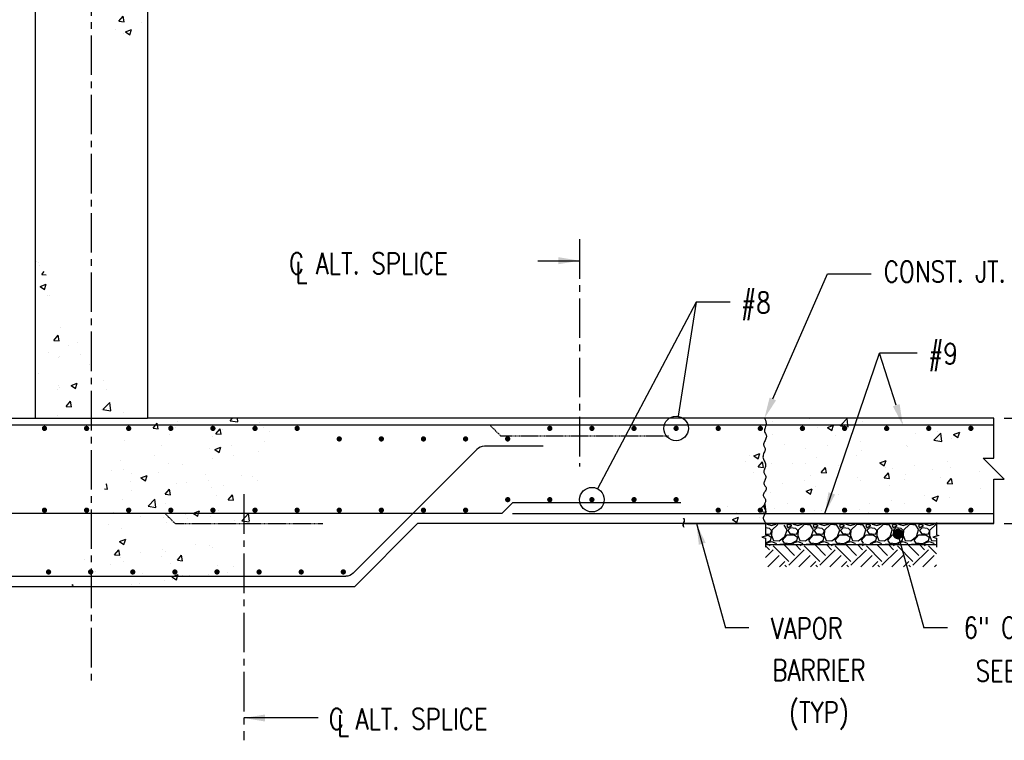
# Model space of a CAD drawing. Header units: inches. Extents: x -9715 to 32893, y -15613 to -1138.
# Tile 110 of 256: x 7947 to 8227, y -6938 to -6733. Entities that reach past the tile are written whole.
import ezdxf
from ezdxf.enums import TextEntityAlignment as Align

# ---------------------------------------------------------------- set-up
doc = ezdxf.new("R2010")
doc.units = ezdxf.units.IN
doc.header["$MEASUREMENT"] = 0
doc.linetypes.add('CENTER2', pattern=[1.125, 0.75, -0.125, 0.125, -0.125])
doc.linetypes.add('HIDDEN', pattern=[0.375, 0.25, -0.125])
doc.layers.get('0').update_dxf_attribs({"color": 252})
doc.layers.get('DEFPOINTS').update_dxf_attribs({"color": 11})
for name, color, linetype in [('S-ANNO-DIMS', 2, 'Continuous'), ('S-ANNO-TEXT', 2, 'Continuous'), ('S-GRID', 30, 'CENTER2'), ('S1', 2, 'Continuous'), ('S3', 4, 'Continuous'), ('S6', 1, 'Continuous'), ('S7', 2, 'Continuous'), ('S7R', 2, 'Continuous')]:
    doc.layers.add(name, color=color, linetype=linetype)
doc.styles.add('125', font='romans.shx', dxfattribs={"width": 0.8, "height": 2})
doc.styles.add('DIM', font='ROMANS.shx', dxfattribs={"width": 0.8})
doc.styles.add('SX-FRAC', font='SX-FRAC.shx', dxfattribs={"width": 0.9, "height": 14})
doc.dimstyles.new('DIM-16', dxfattribs={"dimscale": 0, "dimtxt": 6, "dimasz": 6, "dimexe": 3, "dimexo": 3, "dimgap": 3, "dimtad": 1, "dimdec": 1, "dimzin": 3, "dimdsep": 46, "dimlunit": 4, "dimtxsty": 'DIM', "dimcen": 0, "dimdle": 0.0625, "dimclrd": 256, "dimclre": 256, "dimclrt": 2, "dimazin": 0, "dimtfac": 1, "dimtdec": 1, "dimtmove": 1, "dimatfit": 0, "dimfxl": 0.0625, "dimfrac": 2, "dimtolj": 1, "dimtzin": 0, "dimarcsym": 0})

# ---------------------------------------------------------------- blocks, each defined once
blk = doc.blocks.new('*X67')
at = {"color": 0}
for p, q in [((2367.33, 1303.17), (2367.44, 1302.9)), ((2367.44, 1302.89), (2369.99, 1302.14)), ((2370, 1302.15), (2372.55, 1302.9)), ((2373.6, 1302.6), (2370.15, 1299.45)), ((2372.54, 1302.91), (2372.64, 1303.17)), ((2378.88, 1299.61), (2377.23, 1302.31)), ((2378.69, 1302.15), (2379.29, 1300.65)), ((2379.75, 1302.6), (2378.7, 1302.15)), ((2379.3, 1300.65), (2381.55, 1302)), ((2381.55, 1302), (2379.75, 1302.6)), ((2382.33, 1303.17), (2382.44, 1302.9)), ((2382.44, 1302.89), (2384.99, 1302.14)), ((2385, 1302.15), (2387.55, 1302.9)), ((2388.6, 1302.6), (2385.15, 1299.45)), ((2387.54, 1302.91), (2387.64, 1303.17)), ((2392.2, 1302.29), (2388.6, 1302.59)), ((2393.88, 1299.61), (2392.23, 1302.31)), ((2393.69, 1302.15), (2394.29, 1300.65)), ((2394.75, 1302.6), (2393.7, 1302.15)), ((2394.3, 1300.65), (2396.55, 1302)), ((2396.55, 1302), (2394.75, 1302.6)), ((2397.32, 1303.17), (2397.44, 1302.9)), ((2397.44, 1302.89), (2399.99, 1302.14)), ((2400, 1302.15), (2402.55, 1302.9)), ((2403.6, 1302.6), (2400.15, 1299.45)), ((2402.54, 1302.91), (2402.64, 1303.17)), ((2407.2, 1302.29), (2403.6, 1302.59)), ((2408.88, 1299.61), (2407.23, 1302.31)), ((2408.69, 1302.15), (2409.29, 1300.65)), ((2409.75, 1302.6), (2408.7, 1302.15)), ((2409.3, 1300.65), (2411.55, 1302)), ((2411.55, 1302), (2409.75, 1302.6)), ((2412.32, 1303.17), (2412.44, 1302.9)), ((2412.44, 1302.89), (2414.99, 1302.14)), ((2415, 1302.15), (2417.55, 1302.9)), ((2418.6, 1302.6), (2415.15, 1299.45)), ((2417.54, 1302.91), (2417.64, 1303.17)), ((2422.2, 1302.29), (2418.6, 1302.59)), ((2423.88, 1299.61), (2422.23, 1302.31)), ((2423.69, 1302.15), (2424.29, 1300.65)), ((2424.75, 1302.6), (2423.7, 1302.15)), ((2424.3, 1300.65), (2426.55, 1302)), ((2426.55, 1302), (2424.75, 1302.6)), ((2427.32, 1303.17), (2427.44, 1302.9)), ((2427.44, 1302.89), (2429.99, 1302.14)), ((2430, 1302.15), (2432.55, 1302.9)), ((2433.6, 1302.6), (2430.15, 1299.45)), ((2432.54, 1302.91), (2432.64, 1303.17)), ((2437.2, 1302.29), (2433.6, 1302.59)), ((2438.88, 1299.61), (2437.23, 1302.31)), ((2438.69, 1302.15), (2439.29, 1300.65)), ((2439.75, 1302.6), (2438.7, 1302.15)), ((2439.3, 1300.65), (2441.55, 1302)), ((2441.55, 1302), (2439.75, 1302.6)), ((2442.32, 1303.17), (2442.44, 1302.9)), ((2442.44, 1302.89), (2444.99, 1302.14)), ((2445, 1302.15), (2447.55, 1302.9)), ((2448.6, 1302.6), (2445.15, 1299.45)), ((2447.54, 1302.91), (2447.64, 1303.17)), ((2452.2, 1302.29), (2448.6, 1302.59)), ((2453.88, 1299.61), (2452.23, 1302.31)), ((2453.69, 1302.15), (2454.29, 1300.65)), ((2454.75, 1302.6), (2453.7, 1302.15)), ((2454.3, 1300.65), (2456.55, 1302)), ((2456.55, 1302), (2454.75, 1302.6)), ((2457.32, 1303.17), (2457.44, 1302.9)), ((2457.44, 1302.89), (2459.99, 1302.14)), ((2460, 1302.15), (2462.55, 1302.9)), ((2463.6, 1302.6), (2460.15, 1299.45)), ((2462.54, 1302.91), (2462.64, 1303.17)), ((2464.02, 1302.56), (2463.6, 1302.59)), ((2368.81, 1300.35), (2366.59, 1300.69)), ((2366.59, 1297.37), (2369.25, 1297.05)), ((2366.81, 1296.75), (2367.9, 1296.75)), ((2367.9, 1296.77), (2369.85, 1295.42)), ((2370.02, 1299.28), (2368.82, 1300.33)), ((2369.26, 1297.05), (2370.01, 1298.4)), ((2369.98, 1296.33), (2371.18, 1293.48)), ((2370.14, 1299.46), (2369.99, 1296.31)), ((2370, 1298.4), (2370, 1299.3)), ((2376.3, 1293.76), (2379, 1296.76)), ((2377.65, 1295.84), (2378.85, 1299.59)), ((2379, 1296.75), (2382.9, 1296.75)), ((2380.8, 1300.8), (2379.3, 1299.3)), ((2379.3, 1299.3), (2380.5, 1297.5)), ((2380.5, 1297.5), (2384.25, 1297.05)), ((2383.81, 1300.35), (2380.81, 1300.8)), ((2382.9, 1296.77), (2384.85, 1295.42)), ((2385.02, 1299.28), (2383.82, 1300.33)), ((2384.26, 1297.05), (2385.01, 1298.4)), ((2384.98, 1296.33), (2386.18, 1293.48)), ((2385.14, 1299.46), (2384.99, 1296.31)), ((2385, 1298.4), (2385, 1299.3)), ((2391.3, 1293.76), (2394, 1296.76)), ((2392.65, 1295.84), (2393.85, 1299.59)), ((2394, 1296.75), (2397.9, 1296.75)), ((2395.8, 1300.8), (2394.3, 1299.3)), ((2394.3, 1299.3), (2395.5, 1297.5)), ((2395.5, 1297.5), (2399.25, 1297.05)), ((2398.81, 1300.35), (2395.81, 1300.8)), ((2397.9, 1296.77), (2399.85, 1295.42)), ((2400.02, 1299.28), (2398.82, 1300.33)), ((2399.26, 1297.05), (2400.01, 1298.4)), ((2399.98, 1296.33), (2401.18, 1293.48)), ((2400.14, 1299.46), (2399.99, 1296.31)), ((2400, 1298.4), (2400, 1299.3)), ((2406.3, 1293.76), (2409, 1296.76)), ((2407.65, 1295.84), (2408.85, 1299.59)), ((2409, 1296.75), (2412.9, 1296.75)), ((2410.8, 1300.8), (2409.3, 1299.3)), ((2409.3, 1299.3), (2410.5, 1297.5)), ((2410.5, 1297.5), (2414.25, 1297.05)), ((2413.81, 1300.35), (2410.81, 1300.8)), ((2412.9, 1296.77), (2414.85, 1295.42)), ((2415.02, 1299.28), (2413.82, 1300.33)), ((2414.26, 1297.05), (2415.01, 1298.4)), ((2414.98, 1296.33), (2416.18, 1293.48)), ((2415.14, 1299.46), (2414.99, 1296.31)), ((2415, 1298.4), (2415, 1299.3)), ((2421.3, 1293.76), (2424, 1296.76)), ((2422.65, 1295.84), (2423.85, 1299.59)), ((2424, 1296.75), (2427.9, 1296.75)), ((2425.8, 1300.8), (2424.3, 1299.3)), ((2424.3, 1299.3), (2425.5, 1297.5)), ((2425.5, 1297.5), (2429.25, 1297.05)), ((2428.81, 1300.35), (2425.81, 1300.8)), ((2427.9, 1296.77), (2429.85, 1295.42)), ((2430.02, 1299.28), (2428.82, 1300.33)), ((2429.26, 1297.05), (2430.01, 1298.4)), ((2429.98, 1296.33), (2431.18, 1293.48)), ((2430.14, 1299.46), (2429.99, 1296.31)), ((2430, 1298.4), (2430, 1299.3)), ((2436.3, 1293.76), (2439, 1296.76)), ((2437.65, 1295.84), (2438.85, 1299.59)), ((2439, 1296.75), (2442.9, 1296.75)), ((2440.8, 1300.8), (2439.3, 1299.3)), ((2439.3, 1299.3), (2440.5, 1297.5)), ((2440.5, 1297.5), (2444.25, 1297.05)), ((2443.81, 1300.35), (2440.81, 1300.8)), ((2442.9, 1296.77), (2444.85, 1295.42)), ((2445.02, 1299.28), (2443.82, 1300.33)), ((2444.26, 1297.05), (2445.01, 1298.4)), ((2444.98, 1296.33), (2446.18, 1293.48)), ((2445.14, 1299.46), (2444.99, 1296.31)), ((2445, 1298.4), (2445, 1299.3)), ((2451.3, 1293.76), (2454, 1296.76)), ((2452.65, 1295.84), (2453.85, 1299.59)), ((2454, 1296.75), (2457.9, 1296.75)), ((2455.8, 1300.8), (2454.3, 1299.3)), ((2454.3, 1299.3), (2455.5, 1297.5)), ((2455.5, 1297.5), (2459.25, 1297.05)), ((2458.81, 1300.35), (2455.81, 1300.8)), ((2457.9, 1296.77), (2459.85, 1295.42)), ((2460.02, 1299.28), (2458.82, 1300.33)), ((2459.26, 1297.05), (2460.01, 1298.4)), ((2459.98, 1296.33), (2461.18, 1293.48)), ((2460.14, 1299.46), (2459.99, 1296.31)), ((2460, 1298.4), (2460, 1299.3)), ((2369.25, 1293.3), (2366.59, 1291.91)), ((2367.2, 1291.17), (2367.59, 1292.1)), ((2367.6, 1292.1), (2370, 1292.85)), ((2369.86, 1295.4), (2369.26, 1293.3)), ((2370, 1292.85), (2372.4, 1291.95)), ((2371.2, 1293.45), (2374.35, 1293.3)), ((2372.4, 1291.95), (2372.76, 1291.17)), ((2374.35, 1293.29), (2377.65, 1295.84)), ((2374.78, 1291.17), (2374.8, 1291.2)), ((2377.66, 1291.49), (2374.81, 1291.19)), ((2377.37, 1291.94), (2376.32, 1293.74)), ((2381.1, 1291.67), (2377.35, 1291.97)), ((2378.99, 1291.17), (2377.65, 1291.51)), ((2384.25, 1293.3), (2381.1, 1291.65)), ((2382.2, 1291.17), (2382.59, 1292.1)), ((2382.6, 1292.1), (2385, 1292.85)), ((2384.86, 1295.4), (2384.26, 1293.3)), ((2385, 1292.85), (2387.4, 1291.95)), ((2386.2, 1293.45), (2389.35, 1293.3)), ((2387.4, 1291.95), (2387.76, 1291.17)), ((2389.35, 1293.29), (2392.65, 1295.84)), ((2389.78, 1291.17), (2389.8, 1291.2)), ((2392.66, 1291.49), (2389.81, 1291.19)), ((2392.37, 1291.94), (2391.32, 1293.74)), ((2396.1, 1291.67), (2392.35, 1291.97)), ((2393.99, 1291.17), (2392.65, 1291.51)), ((2399.25, 1293.3), (2396.1, 1291.65)), ((2397.2, 1291.17), (2397.59, 1292.1)), ((2397.6, 1292.1), (2400, 1292.85)), ((2399.86, 1295.4), (2399.26, 1293.3)), ((2400, 1292.85), (2402.4, 1291.95)), ((2401.2, 1293.45), (2404.35, 1293.3)), ((2402.4, 1291.95), (2402.76, 1291.17)), ((2404.35, 1293.29), (2407.65, 1295.84)), ((2404.78, 1291.17), (2404.8, 1291.2)), ((2407.66, 1291.49), (2404.81, 1291.19)), ((2407.37, 1291.94), (2406.32, 1293.74)), ((2411.1, 1291.67), (2407.35, 1291.97)), ((2408.99, 1291.17), (2407.65, 1291.51)), ((2414.25, 1293.3), (2411.1, 1291.65)), ((2412.2, 1291.17), (2412.59, 1292.1)), ((2412.6, 1292.1), (2415, 1292.85)), ((2414.86, 1295.4), (2414.26, 1293.3)), ((2415, 1292.85), (2417.4, 1291.95)), ((2416.2, 1293.45), (2419.35, 1293.3)), ((2417.4, 1291.95), (2417.76, 1291.17)), ((2419.35, 1293.29), (2422.65, 1295.84)), ((2419.78, 1291.17), (2419.8, 1291.2)), ((2422.66, 1291.49), (2419.81, 1291.19)), ((2422.37, 1291.94), (2421.32, 1293.74)), ((2423.99, 1291.17), (2422.65, 1291.51)), ((2429.25, 1293.3), (2426.1, 1291.65)), ((2427.2, 1291.17), (2427.59, 1292.1)), ((2427.6, 1292.1), (2430, 1292.85)), ((2429.86, 1295.4), (2429.26, 1293.3)), ((2430, 1292.85), (2432.4, 1291.95)), ((2431.2, 1293.45), (2434.35, 1293.3)), ((2432.4, 1291.95), (2432.76, 1291.17)), ((2434.35, 1293.29), (2437.65, 1295.84)), ((2434.78, 1291.17), (2434.8, 1291.2)), ((2437.66, 1291.49), (2434.81, 1291.19)), ((2437.37, 1291.94), (2436.32, 1293.74)), ((2441.1, 1291.67), (2437.35, 1291.97)), ((2438.99, 1291.17), (2437.65, 1291.51)), ((2444.25, 1293.3), (2441.1, 1291.65)), ((2442.2, 1291.17), (2442.59, 1292.1)), ((2442.6, 1292.1), (2445, 1292.85)), ((2444.86, 1295.4), (2444.26, 1293.3)), ((2445, 1292.85), (2447.4, 1291.95)), ((2446.2, 1293.45), (2449.35, 1293.3)), ((2447.4, 1291.95), (2447.76, 1291.17)), ((2449.35, 1293.29), (2452.65, 1295.84)), ((2449.78, 1291.17), (2449.8, 1291.2)), ((2452.66, 1291.49), (2449.81, 1291.19)), ((2452.37, 1291.94), (2451.32, 1293.74)), ((2456.1, 1291.67), (2452.35, 1291.97)), ((2453.99, 1291.17), (2452.65, 1291.51)), ((2459.25, 1293.3), (2456.1, 1291.65)), ((2457.2, 1291.17), (2457.59, 1292.1)), ((2457.6, 1292.1), (2460, 1292.85)), ((2459.86, 1295.4), (2459.26, 1293.3)), ((2460, 1292.85), (2462.4, 1291.95)), ((2461.2, 1293.45), (2464.02, 1293.31)), ((2462.4, 1291.95), (2462.76, 1291.17))]:
    blk.add_line(p, q, dxfattribs=at)
blk = doc.blocks.new('*X70')
at = {"color": 0}
for p, q in [((2368.81, 1290.47), (2369.51, 1291.17)), ((2383.17, 1284.95), (2376.95, 1291.17)), ((2386.49, 1288.26), (2383.58, 1291.17)), ((2386.49, 1290.47), (2387.18, 1291.17)), ((2400.85, 1284.95), (2394.63, 1291.17)), ((2404.16, 1288.26), (2401.25, 1291.17)), ((2404.16, 1290.47), (2404.86, 1291.17)), ((2418.53, 1284.95), (2412.3, 1291.17)), ((2421.84, 1288.26), (2418.93, 1291.17)), ((2421.84, 1290.47), (2422.54, 1291.17)), ((2436.2, 1284.95), (2429.98, 1291.17)), ((2439.52, 1288.26), (2436.61, 1291.17)), ((2439.52, 1290.47), (2440.22, 1291.17)), ((2453.88, 1284.95), (2447.66, 1291.17)), ((2457.2, 1288.26), (2454.29, 1291.17)), ((2457.2, 1290.47), (2457.9, 1291.17)), ((2368.81, 1288.26), (2366.59, 1290.48)), ((2366.59, 1283.83), (2371.02, 1288.26)), ((2379.86, 1281.63), (2371.02, 1290.47)), ((2379.86, 1279.42), (2388.7, 1288.26)), ((2397.53, 1281.63), (2388.7, 1290.47)), ((2397.53, 1279.42), (2406.37, 1288.26)), ((2415.21, 1281.63), (2406.37, 1290.47)), ((2415.21, 1279.42), (2424.05, 1288.26)), ((2432.89, 1281.63), (2424.05, 1290.47)), ((2432.89, 1279.42), (2441.73, 1288.26)), ((2450.57, 1281.63), (2441.73, 1290.47)), ((2450.57, 1279.42), (2459.41, 1288.26)), ((2464.02, 1285.85), (2459.41, 1290.47)), ((2367.86, 1278.47), (2374.33, 1284.95)), ((2374.49, 1278.47), (2377.65, 1281.63)), ((2385.53, 1278.47), (2392.01, 1284.95)), ((2392.16, 1278.47), (2395.32, 1281.63)), ((2403.21, 1278.47), (2409.69, 1284.95)), ((2409.84, 1278.47), (2413, 1281.63)), ((2420.89, 1278.47), (2427.36, 1284.95)), ((2427.52, 1278.47), (2430.68, 1281.63)), ((2438.57, 1278.47), (2445.04, 1284.95)), ((2445.2, 1278.47), (2448.36, 1281.63)), ((2456.25, 1278.47), (2462.72, 1284.95)), ((2462.87, 1278.47), (2464.02, 1279.62)), ((2378.6, 1278.47), (2377.65, 1279.42)), ((2396.27, 1278.47), (2395.32, 1279.42)), ((2413.95, 1278.47), (2413, 1279.42)), ((2431.63, 1278.47), (2430.68, 1279.42)), ((2449.31, 1278.47), (2448.36, 1279.42))]:
    blk.add_line(p, q, dxfattribs=at)
blk = doc.blocks.new('*X78')
at = {"color": 0}
for p, q in [((1308.53, 1373.77), (1309.87, 1375.17)), ((1312.97, 1373.08), (1312.73, 1375.17)), ((1250.72, 1371.16), (1250.72, 1371.16)), ((1259.47, 1371.07), (1259.47, 1371.07)), ((1264.61, 1369.47), (1266.03, 1371.17)), ((1264.61, 1369.47), (1267.6, 1369.21)), ((1266.03, 1371.17), (1267.02, 1372.34)), ((1267.23, 1371.17), (1267.02, 1372.34)), ((1267.6, 1369.2), (1267.23, 1371.17)), ((1277.41, 1370.03), (1277.41, 1370.03)), ((1278.41, 1373.56), (1278.41, 1373.56)), ((1308.53, 1373.77), (1312.97, 1373.08)), ((1325.34, 1372.89), (1325.34, 1372.89)), ((1327.83, 1369.9), (1327.83, 1369.9)), ((1274.12, 1365.94), (1274.12, 1365.94)), ((1298.67, 1364.9), (1298.67, 1364.9)), ((1299.37, 1369.14), (1299.37, 1369.14)), ((1300.47, 1366.33), (1302.88, 1369.2)), ((1300.47, 1366.33), (1303.46, 1366.07)), ((1303.46, 1366.07), (1302.88, 1369.2)), ((1304.11, 1368.91), (1304.11, 1368.91)), ((1330.8, 1367.78), (1330.8, 1367.78)), ((1248.45, 1362.42), (1248.45, 1362.42)), ((1269.51, 1359.89), (1269.51, 1359.89)), ((1299.73, 1357.36), (1303.23, 1358.71)), ((1302.22, 1355.68), (1303.23, 1358.71)), ((1309.35, 1359.65), (1309.35, 1359.65)), ((1328.28, 1362.14), (1328.28, 1362.14)), ((1265.25, 1353.84), (1265.25, 1353.84)), ((1296.83, 1358), (1296.83, 1358)), ((1298.77, 1352.5), (1298.77, 1352.5)), ((1299.73, 1357.36), (1302.22, 1355.69)), ((1310.65, 1353.92), (1310.65, 1353.92)), ((1324.74, 1356.25), (1324.74, 1356.25)), ((1246.32, 1351.35), (1246.32, 1351.35)), ((1273.51, 1349.3), (1273.51, 1349.3)), ((1281.49, 1348.91), (1281.49, 1348.91)), ((1240.99, 1345.61), (1240.99, 1345.61)), ((1247.84, 1345.78), (1247.84, 1345.78)), ((1252.33, 1343.91), (1252.33, 1343.91)), ((1257.72, 1341.24), (1261.22, 1342.58)), ((1257.72, 1341.24), (1260.21, 1339.56)), ((1260.21, 1339.56), (1261.22, 1342.58)), ((1267.68, 1344.48), (1267.68, 1344.48)), ((1294.37, 1343.36), (1294.37, 1343.36)), ((1315.13, 1342.42), (1315.13, 1342.42)), ((1321.06, 1342.23), (1321.06, 1342.23)), ((1237.77, 1337.48), (1238.09, 1337.87)), ((1238.67, 1334.73), (1238.09, 1337.87)), ((1251.53, 1338.9), (1251.53, 1338.9)), ((1278.22, 1337.77), (1278.22, 1337.77)), ((1283.68, 1338.28), (1283.68, 1338.28)), ((1296.19, 1339.93), (1296.19, 1339.93)), ((1298.16, 1335.85), (1298.16, 1335.85)), ((1304.91, 1336.64), (1304.91, 1336.64)), ((1324.13, 1339.6), (1324.13, 1339.6)), ((1236.9, 1334.89), (1238.67, 1334.73)), ((1252.1, 1334.12), (1252.1, 1334.12)), ((1271.54, 1331.86), (1273.95, 1334.73)), ((1271.54, 1331.86), (1274.53, 1331.6)), ((1272.9, 1332.65), (1272.9, 1332.65)), ((1274.53, 1331.6), (1273.96, 1334.73)), ((1300.59, 1331.42), (1300.59, 1331.42)), ((1307.41, 1328.72), (1309.82, 1331.59)), ((1310.4, 1328.46), (1309.82, 1331.59)), ((1247.23, 1329.13), (1247.23, 1329.13)), ((1261.79, 1325.06), (1265.69, 1329.12)), ((1261.79, 1325.06), (1266.24, 1324.37)), ((1266.24, 1324.37), (1265.69, 1329.12)), ((1271.43, 1326.41), (1271.43, 1326.41)), ((1307.41, 1328.72), (1310.4, 1328.46)), ((1242.27, 1321.41), (1242.27, 1321.41)), ((1257.73, 1319.07), (1257.73, 1319.07)), ((1283.04, 1320.2), (1283.04, 1320.2)), ((1287.57, 1321.11), (1291.07, 1322.45)), ((1287.57, 1321.11), (1287.74, 1320.99)), ((1287.74, 1320.99), (1290.05, 1319.43)), ((1290.05, 1319.43), (1290.58, 1320.99)), ((1290.58, 1320.99), (1291.07, 1322.45)), ((1297.55, 1319.21), (1297.55, 1319.21)), ((1301.98, 1322.7), (1301.98, 1322.7)), ((1315.16, 1316.78), (1319.05, 1320.84)), ((1319.55, 1316.55), (1319.05, 1320.84)), ((1238.95, 1314.4), (1238.95, 1314.4)), ((1270.52, 1318.56), (1270.52, 1318.56)), ((1272.3, 1316.01), (1272.3, 1316.01)), ((1284.42, 1317.94), (1284.42, 1317.94)), ((1311.11, 1316.81), (1311.11, 1316.81)), ((1315.16, 1316.78), (1319.41, 1316.12)), ((1246.62, 1312.49), (1246.62, 1312.49)), ((1245.55, 1304.98), (1249.06, 1306.32)), ((1245.55, 1304.98), (1248.04, 1303.3)), ((1248.04, 1303.3), (1249.06, 1306.32)), ((1288.82, 1302.98), (1288.82, 1302.98)), ((1296.94, 1302.56), (1296.94, 1302.56)), ((1242.62, 1297.39), (1245.03, 1300.26)), ((1242.62, 1297.39), (1245.61, 1297.12)), ((1245.61, 1297.12), (1245.03, 1300.26)), ((1257.37, 1298.84), (1257.37, 1298.84)), ((1269.37, 1296.58), (1269.37, 1296.58)), ((1269.89, 1300.48), (1269.89, 1300.48)), ((1271.69, 1299.36), (1271.69, 1299.36)), ((1278.48, 1294.25), (1280.89, 1297.12)), ((1281.47, 1293.99), (1280.89, 1297.12)), ((1298.53, 1301.58), (1298.53, 1301.58)), ((1225.79, 1294.68), (1225.79, 1294.68)), ((1240.21, 1291.57), (1240.21, 1291.57)), ((1246.02, 1295.84), (1246.02, 1295.84)), ((1247.99, 1293.52), (1247.99, 1293.52)), ((1274.68, 1292.39), (1274.68, 1292.39)), ((1278.48, 1294.25), (1281.47, 1293.99)), ((1301.38, 1291.26), (1301.38, 1291.26)), ((1231.85, 1287.93), (1231.85, 1287.93)), ((1258.54, 1286.8), (1258.54, 1286.8)), ((1275.4, 1284.85), (1276.24, 1285.17)), ((1276.24, 1285.17), (1278.9, 1286.19)), ((1277.89, 1283.17), (1278.56, 1285.17)), ((1278.56, 1285.17), (1278.9, 1286.19)), ((1281.35, 1285.6), (1281.35, 1285.6)), ((1285.23, 1285.67), (1285.23, 1285.67)), ((1296.33, 1285.92), (1296.33, 1285.92)), ((1307.25, 1287.41), (1307.25, 1287.41)), ((1310.51, 1290.61), (1310.51, 1290.61)), ((1218.43, 1279.87), (1218.95, 1280.41)), ((1219.1, 1279.17), (1218.96, 1280.41)), ((1252.19, 1280.59), (1252.19, 1280.59)), ((1256.73, 1280.76), (1256.73, 1280.76)), ((1271.08, 1282.72), (1271.08, 1282.72)), ((1275.4, 1284.85), (1277.89, 1283.17)), ((1275.67, 1283.26), (1275.67, 1283.26)), ((1245.41, 1279.2), (1245.41, 1279.2))]:
    blk.add_line(p, q, dxfattribs=at)
blk = doc.blocks.new('*X80')
at = {"color": 0}
for p, q in [((2409.49, 1371.17), (2413.14, 1374.98)), ((2413.58, 1371.17), (2413.14, 1374.97)), ((2464.6, 1375.16), (2464.6, 1375.16)), ((2370.77, 1373.46), (2370.77, 1373.46)), ((2391.44, 1374.76), (2391.44, 1374.76)), ((2396.42, 1369.67), (2396.42, 1369.67)), ((2401.91, 1369.81), (2405.41, 1371.16)), ((2401.91, 1369.81), (2404.4, 1368.14)), ((2404.4, 1368.13), (2405.41, 1371.15)), ((2409.24, 1370.92), (2409.49, 1371.17)), ((2409.24, 1370.92), (2413.69, 1370.23)), ((2413.69, 1370.23), (2413.58, 1371.17)), ((2418.13, 1373.63), (2418.13, 1373.63)), ((2422.1, 1373.19), (2422.1, 1373.19)), ((2435.44, 1370.16), (2435.44, 1370.16)), ((2444.82, 1372.51), (2444.82, 1372.51)), ((2471.51, 1371.38), (2471.51, 1371.38)), ((2483.68, 1370.34), (2483.68, 1370.34)), ((2370.45, 1365.92), (2370.45, 1365.92)), ((2406.28, 1365.15), (2406.28, 1365.15)), ((2452.22, 1366.2), (2452.22, 1366.2)), ((2462.61, 1362.64), (2466.5, 1366.7)), ((2464.74, 1367.85), (2464.74, 1367.85)), ((2467.05, 1361.95), (2466.5, 1366.7)), ((2473.77, 1365.81), (2477.27, 1367.15)), ((2473.77, 1365.81), (2476.25, 1364.13)), ((2476.25, 1364.13), (2477.27, 1367.15)), ((2476.58, 1364.19), (2476.58, 1364.19)), ((2377.12, 1360.15), (2377.12, 1360.15)), ((2401.71, 1359.55), (2401.71, 1359.55)), ((2420.65, 1362.04), (2420.65, 1362.04)), ((2446.74, 1359.75), (2446.74, 1359.75)), ((2447.42, 1359.18), (2447.42, 1359.18)), ((2462.61, 1362.64), (2467.05, 1361.95)), ((2472.71, 1363.5), (2472.71, 1363.5)), ((2357.62, 1353.74), (2357.62, 1353.74)), ((2359.9, 1353.69), (2363.4, 1355.03)), ((2359.9, 1353.69), (2362.39, 1352.01)), ((2362.39, 1352.01), (2363.4, 1355.03)), ((2389.19, 1357.9), (2389.19, 1357.9)), ((2395.82, 1353.03), (2395.82, 1353.03)), ((2418.26, 1354.18), (2418.26, 1354.18)), ((2421.49, 1356.55), (2421.49, 1356.55)), ((2355.01, 1350.34), (2355.01, 1350.34)), ((2362.48, 1347.42), (2364.9, 1350.29)), ((2362.48, 1347.42), (2365.47, 1347.16)), ((2365.47, 1347.16), (2364.9, 1350.29)), ((2369.85, 1349.28), (2369.85, 1349.28)), ((2381.7, 1349.21), (2381.7, 1349.21)), ((2389.11, 1349.17), (2389.11, 1349.17)), ((2398.35, 1344.28), (2400.76, 1347.16)), ((2401.34, 1344.02), (2400.76, 1347.15)), ((2408.39, 1348.08), (2408.39, 1348.08)), ((2431.76, 1349.68), (2435.26, 1351.03)), ((2431.76, 1349.68), (2434.24, 1348)), ((2434.24, 1348), (2435.26, 1351.02)), ((2435.08, 1346.96), (2435.08, 1346.96)), ((2451.59, 1348.12), (2451.59, 1348.12)), ((2470.52, 1350.62), (2470.52, 1350.62)), ((2472.1, 1346.85), (2472.1, 1346.85)), ((2359.95, 1344.17), (2359.95, 1344.17)), ((2365.55, 1343.62), (2365.55, 1343.62)), ((2392.24, 1342.5), (2392.24, 1342.5)), ((2398.35, 1344.28), (2401.34, 1344.02)), ((2407.49, 1342.32), (2407.49, 1342.32)), ((2418.93, 1341.37), (2418.93, 1341.37)), ((2434.21, 1341.15), (2436.62, 1344.02)), ((2437.2, 1340.88), (2436.62, 1344.02)), ((2439.07, 1346.48), (2439.07, 1346.48)), ((2446.13, 1343.11), (2446.13, 1343.11)), ((2461.77, 1345.83), (2461.77, 1345.83)), ((2466.52, 1341.68), (2466.52, 1341.68)), ((2488.46, 1344.7), (2488.46, 1344.7)), ((2495.68, 1346.69), (2495.68, 1346.69)), ((2376.04, 1338.18), (2376.04, 1338.18)), ((2388.56, 1339.83), (2388.56, 1339.83)), ((2395.21, 1336.38), (2395.21, 1336.38)), ((2420.88, 1339.9), (2420.88, 1339.9)), ((2434.21, 1341.15), (2437.2, 1340.88)), ((2437.36, 1336.68), (2437.36, 1336.68)), ((2445.62, 1340.24), (2445.62, 1340.24)), ((2470.07, 1338.01), (2472.48, 1340.88)), ((2470.07, 1338.01), (2473.06, 1337.75)), ((2472.31, 1339.11), (2472.31, 1339.11)), ((2473.06, 1337.74), (2472.49, 1340.88)), ((2369.24, 1332.64), (2369.24, 1332.64)), ((2389.74, 1333.56), (2393.25, 1334.9)), ((2389.74, 1333.56), (2392.23, 1331.88)), ((2392.23, 1331.88), (2393.25, 1334.9)), ((2408.2, 1331.67), (2408.2, 1331.67)), ((2457.37, 1330.9), (2457.37, 1330.9)), ((2461.6, 1329.55), (2465.1, 1330.89)), ((2464.09, 1327.87), (2465.1, 1330.89)), ((2471.5, 1330.21), (2471.5, 1330.21)), ((2488.95, 1335.05), (2488.95, 1335.05)), ((2345.06, 1324.92), (2345.06, 1324.92)), ((2362.51, 1322.21), (2365.66, 1325.49)), ((2365.66, 1325.49), (2366.4, 1326.27)), ((2366.96, 1321.52), (2366.41, 1326.27)), ((2379.04, 1326.67), (2379.04, 1326.67)), ((2425.92, 1326.76), (2425.92, 1326.76)), ((2438.43, 1328.4), (2438.43, 1328.4)), ((2445.53, 1326.46), (2445.53, 1326.46)), ((2461.6, 1329.55), (2464.09, 1327.87)), ((2347.73, 1317.43), (2351.23, 1318.77)), ((2349.88, 1321.66), (2349.88, 1321.66)), ((2350.22, 1315.75), (2351.24, 1318.77)), ((2362.51, 1322.21), (2366.61, 1321.57)), ((2366.61, 1321.57), (2366.96, 1321.52)), ((2371.75, 1323.8), (2371.75, 1323.8)), ((2394.34, 1322.6), (2394.34, 1322.6)), ((2398.44, 1322.67), (2398.44, 1322.67)), ((2420.27, 1323.26), (2420.27, 1323.26)), ((2425.13, 1321.54), (2425.13, 1321.54)), ((2347.73, 1317.43), (2350.22, 1315.75)), ((2362.89, 1318.46), (2362.89, 1318.46))]:
    blk.add_line(p, q, dxfattribs=at)
blk = doc.blocks.new('*X88')
at = {"color": 0}
for p, q in [((1949.64, 1706.32), (1949.64, 1706.32)), ((1966.4, 1708.03), (1969.9, 1709.38)), ((1966.4, 1708.03), (1968.88, 1706.36)), ((1968.88, 1706.36), (1969.9, 1709.38)), ((1975.31, 1709.85), (1975.31, 1709.85)), ((1949.03, 1704.24), (1949.03, 1704.24)), ((1975.72, 1703.11), (1975.72, 1703.11)), ((1985.23, 1700.47), (1985.23, 1700.47)), ((1997.74, 1702.12), (1997.74, 1702.12)), ((2001, 1704.8), (2001, 1704.8)), ((2002.41, 1701.98), (2002.41, 1701.98)), ((1942.68, 1694.79), (1942.68, 1694.79)), ((1953.65, 1696.31), (1953.65, 1696.31)), ((1971.84, 1699.8), (1971.84, 1699.8)), ((1999.96, 1696.4), (1999.96, 1696.4)), ((1949.03, 1689.68), (1949.03, 1689.68)), ((1974.7, 1693.2), (1974.7, 1693.2)), ((1996.24, 1687.9), (1999.74, 1689.25)), ((1998.73, 1686.22), (1999.74, 1689.25)), ((1996.24, 1687.9), (1998.73, 1686.23)), ((2003.53, 1684.89), (2003.53, 1684.89)), ((1948.35, 1679.67), (1950.76, 1682.55)), ((1948.35, 1679.67), (1951.34, 1679.41)), ((1951.34, 1679.41), (1950.77, 1682.54)), ((1972.07, 1680.75), (1972.07, 1680.75)), ((1984.22, 1676.54), (1986.63, 1679.41)), ((1984.59, 1682.4), (1984.59, 1682.4)), ((1987.21, 1676.27), (1986.63, 1679.41)), ((1999.35, 1679.76), (1999.35, 1679.76)), ((1954.23, 1671.78), (1957.73, 1673.12)), ((1956.72, 1670.1), (1957.73, 1673.12)), ((1965.98, 1677.56), (1965.98, 1677.56)), ((1974.09, 1676.56), (1974.09, 1676.56)), ((1984.22, 1676.54), (1987.21, 1676.27)), ((1992.67, 1676.43), (1992.67, 1676.43)), ((1998.94, 1674.97), (1998.94, 1674.97)), ((2019.36, 1675.3), (2019.36, 1675.3)), ((2020.08, 1673.4), (2022.49, 1676.27)), ((2020.08, 1673.4), (2023.07, 1673.14)), ((2023.07, 1673.14), (2022.49, 1676.27)), ((1949.83, 1671.97), (1949.83, 1671.97)), ((1954.23, 1671.78), (1956.72, 1670.1)), ((1955.83, 1665.05), (1959.73, 1669.11)), ((1960.28, 1664.36), (1959.73, 1669.11)), ((1969.78, 1669.96), (1969.78, 1669.96)), ((1976.52, 1670.84), (1976.52, 1670.84)), ((2003.22, 1669.71), (2003.22, 1669.71)), ((2021.95, 1669.33), (2021.95, 1669.33)), ((2024.71, 1666.86), (2024.71, 1666.86)), ((2026.09, 1667.77), (2028.4, 1668.66)), ((2026.09, 1667.77), (2028.57, 1666.09)), ((2028.57, 1666.09), (2029.06, 1667.54)), ((1955.83, 1665.05), (1960.28, 1664.36)), ((1971.44, 1662.68), (1971.44, 1662.68)), ((1990.37, 1665.17), (1990.37, 1665.17)), ((1998.74, 1663.11), (1998.74, 1663.11)), ((2010.92, 1663.99), (2010.92, 1663.99)), ((1958.92, 1661.03), (1958.92, 1661.03)), ((1973.48, 1659.91), (1973.48, 1659.91)), ((1981.76, 1658.98), (1981.76, 1658.98)), ((2009.19, 1656.78), (2013.09, 1660.83)), ((2009.19, 1656.78), (2013.64, 1656.09)), ((2013.64, 1656.08), (2013.09, 1660.83)), ((1982.73, 1651.01), (1982.73, 1651.01)), ((1984.08, 1651.65), (1987.58, 1652.99)), ((1984.08, 1651.65), (1986.56, 1649.97)), ((1986.56, 1649.97), (1987.58, 1652.99)), ((2009.42, 1649.89), (2009.42, 1649.89)), ((2021.32, 1651.26), (2021.32, 1651.26)), ((2024.1, 1650.22), (2024.1, 1650.22)), ((1977.22, 1645.45), (1977.22, 1645.45)), ((1998.13, 1646.47), (1998.13, 1646.47)), ((2008.8, 1649.61), (2008.8, 1649.61)), ((2030.01, 1646.49), (2030.01, 1646.49)), ((2036.11, 1648.76), (2036.11, 1648.76)), ((1972.88, 1643.27), (1972.88, 1643.27)), ((1991.15, 1638.93), (1993.57, 1641.8)), ((1991.15, 1638.93), (1994.14, 1638.66)), ((1994.14, 1638.66), (1993.57, 1641.8)), ((2000.86, 1641.49), (2000.86, 1641.49)), ((1971.7, 1636.48), (1971.7, 1636.48)), ((1995.64, 1629.89), (1995.64, 1629.89)), ((1997.52, 1629.82), (1997.52, 1629.82)), ((2008.16, 1631.54), (2008.16, 1631.54)), ((2013.92, 1631.51), (2017.42, 1632.86)), ((2013.92, 1631.51), (2016.41, 1629.84)), ((2016.41, 1629.84), (2017.42, 1632.86)), ((1999.68, 1624.34), (1999.68, 1624.34)), ((1983.53, 1618.75), (1983.53, 1618.75)), ((2010.22, 1617.62), (2010.22, 1617.62)), ((1995.01, 1611.82), (1995.01, 1611.82)), ((1996.92, 1613.18), (1996.92, 1613.18)), ((1998.79, 1611.65), (1998.79, 1611.65)), ((2013.95, 1614.31), (2013.95, 1614.31)), ((1998.09, 1601.32), (2000.5, 1604.19)), ((1998.09, 1601.32), (2001.08, 1601.06)), ((2001.08, 1601.05), (2000.5, 1604.19)), ((2010.77, 1600.68), (2010.77, 1600.68)), ((1996.31, 1596.53), (1996.31, 1596.53)), ((2000.79, 1594.59), (2000.79, 1594.59)), ((2001.75, 1595.26), (2005.26, 1596.6)), ((2001.75, 1595.26), (2004.24, 1593.58)), ((2004.24, 1593.58), (2005.26, 1596.6)), ((1951.17, 1464.73), (1951.17, 1464.73)), ((1952.16, 1464.04), (1952.16, 1464.04)), ((1952.81, 1462.35), (1952.81, 1462.35)), ((1954.12, 1457.15), (1955.47, 1458.77)), ((1954.12, 1457.15), (1956.54, 1456.94)), ((1953.09, 1450.23), (1956.59, 1451.57)), ((1953.09, 1450.23), (1955.58, 1448.55)), ((1955.58, 1448.55), (1956.59, 1451.57)), ((1957.37, 1444.9), (1957.37, 1444.9)), ((1958.59, 1445.12), (1958.59, 1445.12)), ((1964.97, 1426.89), (1964.97, 1426.89)), ((1961.05, 1419.54), (1963.46, 1422.42)), ((1964.04, 1419.28), (1963.47, 1422.41)), ((1961.05, 1419.54), (1964.04, 1419.28)), ((1969.19, 1416.7), (1969.19, 1416.7)), ((1974.32, 1418.22), (1974.32, 1418.22)), ((1958.18, 1412.63), (1958.18, 1412.63)), ((1963.87, 1409.84), (1963.87, 1409.84)), ((1964.36, 1410.24), (1964.36, 1410.24)), ((1976.38, 1411.49), (1976.38, 1411.49)), ((1981.17, 1405.73), (1981.17, 1405.73)), ((1952.01, 1400.72), (1952.01, 1400.72)), ((1963.23, 1391.76), (1963.23, 1391.76)), ((1963.76, 1393.6), (1963.76, 1393.6)), ((1964.38, 1392.81), (1964.38, 1392.81)), ((1970.77, 1393.84), (1974.27, 1395.18)), ((1970.77, 1393.84), (1973.26, 1392.16)), ((1973.26, 1392.16), (1974.27, 1395.18)), ((1982.17, 1394.26), (1982.17, 1394.26)), ((1989.01, 1396.8), (1989.01, 1396.8)), ((1950.71, 1390.12), (1950.71, 1390.12)), ((1991.07, 1391.68), (1991.07, 1391.68)), ((1967.99, 1381.93), (1970.4, 1384.81)), ((1967.99, 1381.93), (1970.98, 1381.67)), ((1970.98, 1381.67), (1970.4, 1384.81)), ((1971.11, 1383.22), (1971.11, 1383.22)), ((1988.98, 1380.14), (1992.87, 1384.2)), ((1993.42, 1379.45), (1992.87, 1384.2)), ((1963.15, 1376.95), (1963.15, 1376.95)), ((1988.4, 1380.15), (1988.4, 1380.15)), ((1988.98, 1380.14), (1993.42, 1379.45)), ((2000.59, 1378.69), (2000.59, 1378.69))]:
    blk.add_line(p, q, dxfattribs=at)
blk = doc.blocks.new('*D89')
at = {"layer": 'DEFPOINTS', "color": 0}
for p in [(8224.2, -6846.13), (8224.2, -6876.13), (8257.2, -6876.13)]:
    blk.add_point(p, dxfattribs=at)
at = {"layer": 'S-ANNO-DIMS', "lineweight": -2}
for p, q in [((8227.2, -6846.13), (8260.2, -6846.13)), ((8257.2, -6852.13), (8257.2, -6870.13)), ((8227.2, -6876.13), (8260.2, -6876.13))]:
    blk.add_line(p, q, dxfattribs=at)
at = {"layer": 'S-ANNO-DIMS'}
for points in [[(8256.2, -6852.13), (8258.2, -6852.13), (8257.2, -6846.13)], [(8256.2, -6870.13), (8258.2, -6870.13), (8257.2, -6876.13)]]:
    blk.add_solid(points, dxfattribs=at)
at = {"layer": 'S-ANNO-DIMS', "color": 2, "insert": (8250.62, -6861.13), "char_height": 6, "attachment_point": 5, "rotation": 90, "style": 'DIM'}
blk.add_mtext('\\A1;2\'-6"', dxfattribs=at)

msp = doc.modelspace()

# ---------------------------------------------------------------- linework, layer by layer
at = {"layer": 'S-GRID', "linetype": 'CENTER2', "ltscale": 15}
for p, q in [((7966.91418, -6483.96726), (7967.00793, -6922.32059)), ((8106.1517, -6795.14626), (8106.1517, -6859.88758)), ((8010.4958, -6867.79471), (8010.4958, -6937.87586))]:
    msp.add_line(p, q, dxfattribs=at)
at = {"layer": 'S1', "color": 3}
for p, q in [((7951.00793, -6721.04112), (7951.00793, -6846.13487)), ((7983.00793, -6721.04112), (7983.00793, -6846.13487)), ((7599.00793, -6846.13487), (7983.00793, -6846.13487)), ((8224.19543, -6846.13487), (7983.00793, -6846.13487)), ((8060.00793, -6876.13487), (8042.00793, -6894.13487)), ((8224.19543, -6876.13487), (8060.00793, -6876.13487)), ((8042.00793, -6894.13487), (7892.00793, -6894.13487))]:
    msp.add_line(p, q, dxfattribs=at)
at = {"layer": 'S1', "color": 5}
msp.add_line((8136.09959, -6876.13487), (8224.19543, -6876.13487), dxfattribs=at)
at = {"layer": 'S1', "color": 2}
msp.add_line((8159.14796, -6882.13487), (8207.865, -6882.13487), dxfattribs=at)
for points in [[(8158.83579, -6846.13487), (8159.11506, -6846.6909), (8159.25462, -6847.19978), (8159.28468, -6847.66494), (8159.2354, -6848.08984), (8159.13698, -6848.47792), (8159.0196, -6848.83262), (8158.91344, -6849.15739), (8158.8487, -6849.45568), (8158.84766, -6849.73113), (8158.90108, -6849.98824), (8158.99181, -6850.23171), (8159.10272, -6850.46624), (8159.21666, -6850.69652), (8159.3165, -6850.92725), (8159.38508, -6851.16314), (8159.40528, -6851.40888), (8159.36544, -6851.66759), (8159.27584, -6851.93599), (8159.15227, -6852.20925), (8159.0105, -6852.4825), (8158.86629, -6852.75091), (8158.73544, -6853.00961), (8158.63371, -6853.25376), (8158.57688, -6853.47851), (8158.57566, -6853.68087), (8158.62056, -6853.86535), (8158.69701, -6854.03831), (8158.79045, -6854.20611), (8158.88631, -6854.37513), (8158.97004, -6854.55172), (8159.02708, -6854.74226), (8159.04285, -6854.95311), (8159.00766, -6855.18883), (8158.93121, -6855.44667), (8158.82807, -6855.7221), (8158.71278, -6856.01056), (8158.59993, -6856.30751), (8158.50407, -6856.60841), (8158.43975, -6856.90869), (8158.42155, -6857.20383), (8158.45912, -6857.49027), (8158.54249, -6857.76853), (8158.65681, -6858.04012), (8158.78721, -6858.30655), (8158.91883, -6858.56934), (8159.03679, -6858.83002), (8159.12623, -6859.09009), (8159.17229, -6859.35106), (8159.16491, -6859.61386), (8159.11324, -6859.87696), (8159.03122, -6860.13824), (8158.93283, -6860.39558), (8158.83201, -6860.64685), (8158.74272, -6860.88994), (8158.67891, -6861.12272), (8158.65454, -6861.34308), (8158.67901, -6861.54984), (8158.74353, -6861.74568), (8158.83474, -6861.93425), (8158.9393, -6862.11918), (8159.04387, -6862.30412), (8159.13508, -6862.49269), (8159.1996, -6862.68853), (8159.22407, -6862.89529), (8159.1997, -6863.11539), (8159.13589, -6863.34641), (8159.0466, -6863.58469), (8158.94577, -6863.82662), (8158.84738, -6864.06855), (8158.76537, -6864.30684), (8158.71369, -6864.53785), (8158.70631, -6864.75795), (8158.75222, -6864.96461), (8158.84061, -6865.15975), (8158.95568, -6865.3464), (8159.08169, -6865.52759), (8159.20283, -6865.70636), (8159.30335, -6865.88574), (8159.36746, -6866.06875), (8159.37939, -6866.25843), (8159.32883, -6866.45695), (8159.2273, -6866.66306), (8159.0918, -6866.87462), (8158.9393, -6867.08951), (8158.78681, -6867.30562), (8158.6513, -6867.52082), (8158.54977, -6867.73299), (8158.49921, -6867.94), (8158.51114, -6868.14039), (8158.57526, -6868.33533), (8158.67577, -6868.52663), (8158.79692, -6868.71611), (8158.92292, -6868.90559), (8159.038, -6869.09688), (8159.12638, -6869.29182), (8159.17229, -6869.49221), (8159.16491, -6869.69933), (8159.11324, -6869.9122), (8159.03122, -6870.12932), (8158.93283, -6870.34917), (8158.83201, -6870.57023), (8158.74272, -6870.79098), (8158.67891, -6871.00992), (8158.65454, -6871.22552), (8158.67891, -6871.43673), (8158.74272, -6871.6443), (8158.83201, -6871.84944), (8158.93283, -6872.05337), (8159.03122, -6872.2573), (8159.11324, -6872.46245), (8159.16491, -6872.67002), (8159.17229, -6872.88122), (8159.12638, -6873.09698), (8159.038, -6873.31698), (8158.92292, -6873.54061), (8158.79692, -6873.76728), (8158.67577, -6873.99637), (8158.57526, -6874.22729), (8158.51114, -6874.45941), (8158.49921, -6874.69214), (8158.54967, -6874.92477), (8158.65049, -6875.15619), (8158.78408, -6875.38518), (8158.93283, -6875.61054), (8159.07916, -6875.83104), (8159.20546, -6876.04548), (8159.24373, -6876.13487)], [(8224.19543, -6876.13487), (8224.19543, -6863.51624), (8227.19543, -6863.51624), (8221.19543, -6857.51624), (8224.19543, -6857.51624), (8224.19543, -6846.13487)]]:
    msp.add_lwpolyline(points, dxfattribs=at)
at = {"layer": 'S1'}
for points in [[(8159.14796, -6875.83454), (8159.14796, -6879.30248), (8159.80834, -6879.55405), (8158.14167, -6880.02575), (8159.14796, -6880.28158), (8159.14796, -6882.85035)], [(8207.865, -6875.83454), (8207.865, -6879.30248), (8208.52538, -6879.55405), (8206.85871, -6880.02575), (8207.865, -6880.28158), (8207.865, -6882.85035)]]:
    msp.add_lwpolyline(points, dxfattribs=at)
at = {"layer": 'S3', "color": 4}
for p, q in [((8224.19543, -6848.13487), (7807.07767, -6848.13487)), ((8087.00793, -6873.22492), (8224.19543, -6873.22492)), ((7894.49322, -6891.13487), (8039.52265, -6891.13487))]:
    msp.add_line(p, q, dxfattribs=at)
at = {"layer": 'S3', "color": 4, "const_width": 0.75}
for points in [[(7953.29573, -6849.03081, -1), (7954.04573, -6849.03081, -1)], [(7965.29573, -6849.03081, -1), (7966.04573, -6849.03081, -1)], [(7977.29573, -6849.03081, -1), (7978.04573, -6849.03081, -1)], [(7989.29573, -6849.03081, -1), (7990.04573, -6849.03081, -1)], [(8001.29573, -6849.03081, -1), (8002.04573, -6849.03081, -1)], [(8013.29573, -6849.03081, -1), (8014.04573, -6849.03081, -1)], [(8025.29573, -6849.03081, -1), (8026.04573, -6849.03081, -1)], [(8097.29573, -6849.03081, -1), (8098.04573, -6849.03081, -1)], [(8109.29573, -6849.03081, -1), (8110.04573, -6849.03081, -1)], [(8121.29573, -6849.03081, -1), (8122.04573, -6849.03081, -1)], [(8133.29573, -6849.03081, -1), (8134.04573, -6849.03081, -1)], [(8145.29573, -6849.03081, -1), (8146.04573, -6849.03081, -1)], [(8157.29573, -6849.03081, -1), (8158.04573, -6849.03081, -1)], [(8169.29573, -6849.03081, -1), (8170.04573, -6849.03081, -1)], [(8181.29573, -6849.03081, -1), (8182.04573, -6849.03081, -1)], [(8193.29573, -6849.03081, -1), (8194.04573, -6849.03081, -1)], [(8205.29573, -6849.03081, -1), (8206.04573, -6849.03081, -1)], [(8217.29573, -6849.03081, -1), (8218.04573, -6849.03081, -1)], [(8037.29573, -6852.03081, -1), (8038.04573, -6852.03081, -1)], [(8049.29573, -6852.03081, -1), (8050.04573, -6852.03081, -1)], [(8061.29573, -6852.03081, -1), (8062.04573, -6852.03081, -1)], [(8073.29573, -6852.03081, -1), (8074.04573, -6852.03081, -1)], [(8085.29573, -6852.03081, -1), (8086.04573, -6852.03081, -1)], [(8085.29573, -6869.32899, 1), (8086.04573, -6869.32899, 1)], [(8097.29573, -6869.32899, 1), (8098.04573, -6869.32899, 1)], [(8109.29573, -6869.32899, 1), (8110.04573, -6869.32899, 1)], [(8121.29573, -6869.32899, 1), (8122.04573, -6869.32899, 1)], [(8133.29573, -6869.32899, 1), (8134.04573, -6869.32899, 1)], [(7953.29573, -6872.32899, 1), (7954.04573, -6872.32899, 1)], [(7965.29573, -6872.32899, 1), (7966.04573, -6872.32899, 1)], [(7977.29573, -6872.32899, 1), (7978.04573, -6872.32899, 1)], [(7989.29573, -6872.32899, 1), (7990.04573, -6872.32899, 1)], [(8001.29573, -6872.32899, 1), (8002.04573, -6872.32899, 1)], [(8013.29573, -6872.32899, 1), (8014.04573, -6872.32899, 1)], [(8025.29573, -6872.32899, 1), (8026.04573, -6872.32899, 1)], [(8037.29573, -6872.32899, 1), (8038.04573, -6872.32899, 1)], [(8049.29573, -6872.32899, 1), (8050.04573, -6872.32899, 1)], [(8061.29573, -6872.32899, 1), (8062.04573, -6872.32899, 1)], [(8073.29573, -6872.32899, 1), (8074.04573, -6872.32899, 1)], [(8145.29573, -6872.32899, 1), (8146.04573, -6872.32899, 1)], [(8157.29573, -6872.32899, 1), (8158.04573, -6872.32899, 1)], [(8169.29573, -6872.32899, 1), (8170.04573, -6872.32899, 1)], [(8181.29573, -6872.32899, 1), (8182.04573, -6872.32899, 1)], [(8193.29573, -6872.32899, 1), (8194.04573, -6872.32899, 1)], [(8205.29573, -6872.32899, 1), (8206.04573, -6872.32899, 1)], [(8217.29573, -6872.32899, 1), (8218.04573, -6872.32899, 1)], [(7954.45853, -6889.92513, 1), (7955.20853, -6889.92513, 1)], [(7966.45853, -6889.92513, 1), (7967.20853, -6889.92513, 1)], [(7978.45853, -6889.92513, 1), (7979.20853, -6889.92513, 1)], [(7990.45853, -6889.92513, 1), (7991.20853, -6889.92513, 1)], [(8002.45853, -6889.92513, 1), (8003.20853, -6889.92513, 1)], [(8014.45853, -6889.92513, 1), (8015.20853, -6889.92513, 1)], [(8026.45853, -6889.92513, 1), (8027.20853, -6889.92513, 1)], [(8038.45853, -6889.92513, 1), (8039.20853, -6889.92513, 1)]]:
    msp.add_lwpolyline(points, format="xyb", close=True, dxfattribs=at)
at = {"layer": 'S3', "color": 4, "linetype": 'HIDDEN'}
for points in [[(8080.6517, -6848.13487), (8083.6517, -6851.13487), (8131.6517, -6851.13487)], [(8032.9958, -6876.22492), (7990.9958, -6876.22492), (7987.9958, -6873.22492)]]:
    msp.add_lwpolyline(points, dxfattribs=at)
at = {"layer": 'S3', "color": 4}
msp.add_lwpolyline([(8095.77886, -6854.12131), (8079.0215, -6854.12131, 0.198912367), (8076.90018, -6854.99999), (8041.64397, -6890.25619, -0.198912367), (8039.52265, -6891.13487, -0.198912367)], format="xyb", dxfattribs=at)
msp.add_lwpolyline([(8135.00793, -6870.22492), (8087.00793, -6870.22492), (8084.00793, -6873.22492), (7904.67573, -6873.22492)], dxfattribs=at)
at = {"layer": 'S7', "color": 1}
for p, q in [((8161.23803, -6840.63676), (8176.82328, -6804.96608)), ((8176.82328, -6804.96608), (8189.23366, -6804.96608)), ((8139.44649, -6876.13487), (8147.70208, -6905.8565)), ((8196.87986, -6879.11129), (8204.28743, -6905.8565)), ((8154.43164, -6905.8565), (8147.70208, -6905.8565)), ((8211.01699, -6905.8565), (8204.28743, -6905.8565))]:
    msp.add_line(p, q, dxfattribs=at)
at = {"layer": 'S7', "color": 2, "const_width": 1.5}
msp.add_lwpolyline([(8196.12986, -6879.11129, 1), (8197.62986, -6879.11129, 1)], format="xyb", close=True, dxfattribs=at)
at = {"layer": 'S7', "color": 1}
for points in [[(8162.15438, -6841.03713), (8160.32167, -6840.23639), (8158.83579, -6846.13487)], [(8140.15059, -6882.17675), (8142.07205, -6881.6218), (8139.44649, -6876.13487)]]:
    msp.add_solid(points, dxfattribs=at)
at = {"layer": 'S7R', "color": 1}
for p, q in [((8094.29017, -6801.25472), (8106.1517, -6801.25472)), ((8139.38612, -6813.08262), (8111.23529, -6866.19815)), ((8139.38612, -6813.08262), (8134.22029, -6845.57422)), ((8149.03219, -6813.08262), (8139.38612, -6813.08262)), ((8176.09172, -6873.22492), (8191.62086, -6827.59358)), ((8202.38068, -6827.59358), (8191.62086, -6827.59358)), ((8196.41595, -6842.4258), (8191.62086, -6827.59358)), ((8031.64527, -6931.5223), (8010.4958, -6931.5223))]:
    msp.add_line(p, q, dxfattribs=at)
for centre in [(8133.67073, -6849.03081), (8109.67073, -6869.32899)]:
    msp.add_circle(centre, 3.5, dxfattribs=at)
for points in [[(8100.1517, -6800.25472), (8100.1517, -6802.25472), (8106.1517, -6801.25472)], [(8197.36746, -6842.11819), (8195.46444, -6842.73342), (8198.26163, -6848.13487)], [(8178.97144, -6867.86701), (8177.07807, -6867.22266), (8176.09172, -6873.22492)], [(8016.4958, -6930.5223), (8016.4958, -6932.5223), (8010.4958, -6931.5223)]]:
    msp.add_solid(points, dxfattribs=at)

# ---------------------------------------------------------------- block references
at = {"layer": 'S6', "color": 1, "xscale": 0.5, "yscale": 0.5, "zscale": 0.5}
for name, p in [('*X88', (6975.85465, -7533.71939)), ('*X78', (7352.3101, -7533.71939)), ('*X80', (6975.85465, -7533.71939)), ('*X67', (6975.85465, -7527.71939)), ('*X70', (6975.85465, -7527.71939))]:
    msp.add_blockref(name, p, dxfattribs=at)

# ---------------------------------------------------------------- texts
at = {"layer": 'S-ANNO-TEXT', "style": '125', "width": 0.8}
for s, p in [('CONST. JT.', (8192.84788, -6807.38064)), ('#8', (8152.16722, -6816.20437)), ('#9', (8205.5157, -6830.71533)), ('6" CRUSHED STONE (TYP)', (8215.56606, -6908.79072)), ('SEE NOTE 4.        ', (8219.01221, -6921.12573))]:
    msp.add_text(s, height=6, dxfattribs=at).set_placement(p)
for s, p in [('VAPOR', (8170.88968, -6909.00558)), ('BARRIER', (8174.3328, -6920.90302)), ('(TYP)', (8174.3328, -6932.91028))]:
    msp.add_text(s, height=6, dxfattribs=at).set_placement(p, align=Align.CENTER)
at = {"layer": 'S1', "color": 2, "style": 'SX-FRAC', "width": 0.9}
msp.add_text('~', height=4.5, rotation=90, dxfattribs=at).set_placement((8138.01182, -6877.45418))
at = {"layer": 'S7R', "style": '125', "width": 0.8}
for s, p in [('C ALT. SPLICE', (8023.34678, -6805.05012)), ('L', (8025.1776, -6807.62647)), ('C ALT. SPLICE', (8034.6889, -6934.80138)), ('L', (8037.0321, -6936.6918))]:
    msp.add_text(s, height=6, dxfattribs=at).set_placement(p)

# ---------------------------------------------------------------- dimensions: what is measured, and where the dimension line sits
at = {"layer": 'S-ANNO-DIMS'}
dim = msp.add_linear_dim(base=(8257.19543, -6876.13487), p1=(8224.19543, -6846.13487), p2=(8224.19543, -6876.13487), angle=90, dimstyle='DIM-16', override={"dimscale": 1}, dxfattribs=at)
dim.commit()
dim.dimension.update_dxf_attribs({"geometry": '*D89', "text_midpoint": (8250.62401, -6861.13487)})

doc.saveas('drawing.dxf')
